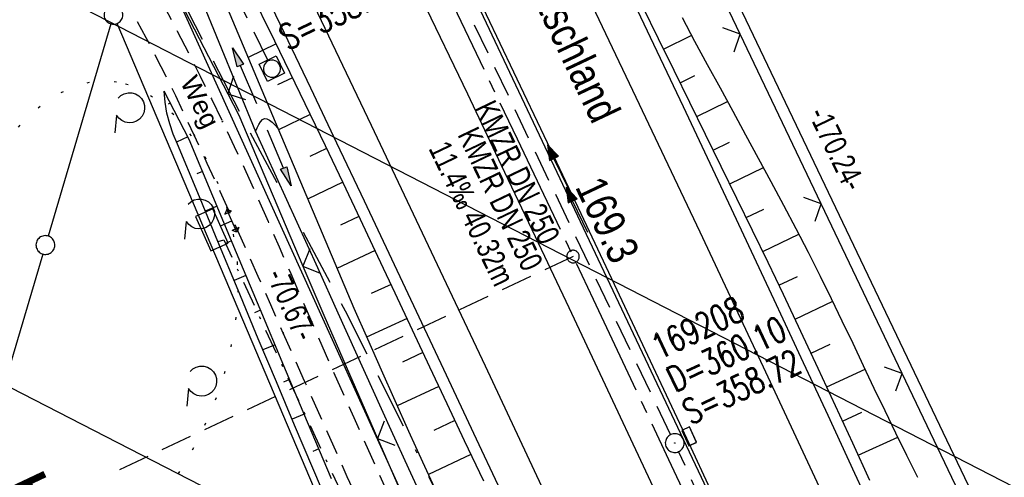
# Model space of a CAD drawing. Extents: x 509202 to 509841, y 456298 to 457260.
# Tile 41 of 56: x 509465 to 509544, y 456820 to 456856. Entities that reach past the tile are written whole.
import ezdxf
from ezdxf.enums import TextEntityAlignment as Align

# ---------------------------------------------------------------- set-up
doc = ezdxf.new("R2010")
doc.units = 0
doc.header["$LTSCALE"] = 10
doc.header["$MEASUREMENT"] = 0
for name, pattern in [('ACAD_ISO16W100', [73, 15, -6.5, 15, -6.5, 15, -7, 1, -7]), ('ACHSE', [5.5, 4, -0.5, 0.5, -0.5]), ('AUSGEZOGEN', [0]), ('LT00', [0]), ('LT07', [0.22, 0.02, -0.2]), ('LT08', [0.42, 0.2, -0.1, 0.02, -0.1]), ('LT11', [0.3, 0.2, -0.1]), ('LT17', [0.15, 0.1, -0.05]), ('STRICHLINIE2', [0.375, 0.25, -0.125])]:
    doc.linetypes.add(name, pattern=pattern)
doc.layers.get('0').update_dxf_attribs({"linetype": 'LT00'})
for name, color, linetype in [('--EK_FBR', 1, 'LT00'), ('--EK_Halt-Pfeil', 4, 'LT00'), ('--EK_Haltung', 7, 'STRICHLINIE2'), ('--EK_Haltung-Text', 140, 'LT00'), ('--EK_Schacht-Text', 5, 'LT00'), ('--EK_ST-93-1', 30, 'LT17'), ('--EL_DFK_AB_L', 21, 'LT00'), ('--EL_Halt-Pfeil', 4, 'LT00'), ('--EL_Haltung', 182, 'STRICHLINIE2'), ('--EL_Haltung-Text', 182, 'LT00'), ('-AX-093', 35, 'ACHSE'), ('-ST-93-1', 250, 'LT00'), ('ABSTAND', 8, 'LT00'), ('BAB-KABEL', 220, 'ACAD_ISO16W100'), ('BRD', 255, 'Continuous'), ('DFK_AB_L', 21, 'LT00'), ('DFK_GZPKT', 250, 'LT00'), ('DFK_KATASTER', 250, 'LT00'), ('FELDWEG_TEXT', 250, 'Continuous'), ('GEHOELZ_SYMB', 252, 'Continuous'), ('PFEIL', 140, 'AUSGEZOGEN'), ('STROM_FREILTG', 80, 'STROMFREILEITUNG'), ('STROM_UNTER', 80, 'LT08'), ('V114_AFBR_BAB', 250, 'LT00'), ('V114_BOESCH', 250, 'LT00'), ('V114_BOSCHUNG', 250, 'LT00'), ('V114_FELDWEG', 250, 'LT11'), ('V114_GEHOELZ', 250, 'LT07'), ('V114_GRABEN', 250, 'LT00'), ('V114_H_BORD', 8, 'LT00'), ('V114_KA_MULD', 182, 'LT00'), ('V114_KA_PRUF', 182, 'LT00'), ('V114_LD_MARK', 250, 'LT00'), ('V114_SINKK', 182, 'LT00'), ('V114_STROM', 80, 'LT00'), ('V114_WALD', 250, 'LT07'), ('V114_ZAUN', 40, 'LT00')]:
    doc.layers.add(name, color=color, linetype=linetype)
doc.styles.add('Beschrift', font='ARIAL.TTF')
doc.styles.add('Haltungsbeschriftung', font='ARIAL.TTF', dxfattribs={"width": 0.75})
doc.styles.add('schachtbeschriftung', font='romans.shx', dxfattribs={"width": 0.75, "height": 2})
doc.styles.get("Standard").update_dxf_attribs({"font": 'ARIAL.TTF'})
doc.styles.add('Strom', font='txt-alt.shx')
doc.linetypes.add('STROMFREILEITUNG', pattern='A,12.7,-5.5,["xx",Strom,S=2.5,R=0,X=-2.6,Y=-0.85],-4.35', length=22.55)

# ---------------------------------------------------------------- blocks, each defined once
blk = doc.blocks.new('SYMB7010')
at = {"color": 0, "linetype": 'ByBlock'}
for points in [[(-0.031408, 0.499213), (-0.093728, 0.49134), (-0.15457, 0.475719), (-0.212975, 0.452595), (-0.268021, 0.422333), (-0.31884, 0.385411), (-0.36463, 0.342411), (-0.40467, 0.29401), (-0.438329, 0.240973), (-0.465074, 0.184136), (-0.484486, 0.124395), (-0.496256, 0.062692), (-0.5002, 0)], [(-0.5002, 0), (-0.496256, -0.062692), (-0.484486, -0.124395), (-0.465075, -0.184136), (-0.438329, -0.240973), (-0.404671, -0.29401), (-0.36463, -0.342411), (-0.31884, -0.385411), (-0.268021, -0.422333), (-0.212975, -0.452595), (-0.154571, -0.475719), (-0.093728, -0.49134), (-0.031408, -0.499213), (0.031408, -0.499213)], [(0.5002, 0), (0.496256, 0.062692), (0.484485, 0.124395), (0.465074, 0.184136), (0.438329, 0.240973), (0.40467, 0.29401), (0.36463, 0.342411), (0.31884, 0.385411), (0.268021, 0.422333), (0.212975, 0.452595), (0.15457, 0.475719), (0.093728, 0.49134), (0.031408, 0.499213), (-0.031408, 0.499213)], [(0.031408, -0.499213), (0.093728, -0.491341), (0.15457, -0.475719), (0.212975, -0.452595), (0.268021, -0.422333), (0.31884, -0.385411), (0.36463, -0.342411), (0.404671, -0.294011), (0.438329, -0.240974), (0.465075, -0.184136), (0.484486, -0.124395), (0.496256, -0.062692), (0.500201, 0)]]:
    blk.add_lwpolyline(points, dxfattribs=at)
blk = doc.blocks.new('Pfreil3')
at = {"layer": 'PFEIL'}
blk.add_hatch(color=256, dxfattribs=at).paths.add_polyline_path([(-1.549, 0.273), (-1.549, -0.273), (0, 0)])
for p, q in [((-1.549, 0), (-4.831, 0)), ((-1.549, -0.273), (-1.549, 0.273)), ((-1.549, 0.273), (0, 0)), ((0, 0), (-1.549, -0.273))]:
    blk.add_line(p, q, dxfattribs=at)
blk = doc.blocks.new('SYMB0652')
at = {"color": 0, "linetype": 'ByBlock'}
blk.add_lwpolyline([(-0.15, -0.075), (0.15, -0.075), (0.15, 0.075), (-0.15, 0.075), (-0.15, -0.075)], dxfattribs=at)
blk = doc.blocks.new('SYMB0003')
at = {"color": 0, "linetype": 'ByBlock'}
for p, q in [((-0.015712, 0), (0.010166, 0.012015)), ((0, -0.021257), (-0.015712, 0)), ((0.010166, 0.012015), (0, -0.021257))]:
    blk.add_line(p, q, dxfattribs=at)
for points in [[(-0.031395, 0.499013), (-0.093691, 0.491144), (-0.154509, 0.475528), (-0.21289, 0.452414), (-0.267913, 0.422164), (-0.318712, 0.385257), (-0.364484, 0.342274), (-0.404509, 0.293893), (-0.438154, 0.240877), (-0.464888, 0.184062), (-0.484292, 0.124345), (-0.496058, 0.062667), (-0.5, 0)], [(-0.5, 0), (-0.496058, -0.062667), (-0.484292, -0.124345), (-0.464888, -0.184062), (-0.438154, -0.240877), (-0.404509, -0.293893), (-0.364485, -0.342274), (-0.318712, -0.385257), (-0.267914, -0.422164), (-0.21289, -0.452414), (-0.154509, -0.475529), (-0.093691, -0.491144), (-0.031395, -0.499014), (0.031395, -0.499014)], [(0.5, 0), (0.496057, 0.062667), (0.484292, 0.124345), (0.464888, 0.184062), (0.438153, 0.240877), (0.404509, 0.293893), (0.364484, 0.342274), (0.318712, 0.385257), (0.267913, 0.422164), (0.21289, 0.452414), (0.154509, 0.475528), (0.093691, 0.491144), (0.031395, 0.499013), (-0.031395, 0.499013)], [(0.031395, -0.499014), (0.093691, -0.491144), (0.154509, -0.475529), (0.21289, -0.452414), (0.267914, -0.422164), (0.318712, -0.385257), (0.364485, -0.342274), (0.404509, -0.293893), (0.438154, -0.240877), (0.464889, -0.184062), (0.484292, -0.124345), (0.496058, -0.062667), (0.5, 0)]]:
    blk.add_lwpolyline(points, dxfattribs=at)
blk = doc.blocks.new('SYMB0011')
at = {"color": 0, "linetype": 'ByBlock'}
for p, q in [((0.5, 0), (-0.5, 0)), ((0, 0.5), (0, -0.5))]:
    blk.add_line(p, q, dxfattribs=at)
blk = doc.blocks.new('SYMB1210')
at = {"color": 0, "linetype": 'ByBlock'}
blk.add_line((0.018815, -0.179014), (0.055623, -0.17119), dxfattribs=at)
for points in [[(-0.2, -0.2), (-0.2, 0.2), (0.2, 0.2), (0.2, -0.2), (-0.2, -0.2)], [(0.018815, 0.179014), (-0.018815, 0.179014), (-0.055623, 0.17119), (-0.09, 0.155885), (-0.120444, 0.133766), (-0.145623, 0.105801), (-0.164438, 0.073213), (-0.176067, 0.037424), (-0.18, 0)], [(-0.18, 0), (-0.176067, -0.037424), (-0.164438, -0.073213), (-0.145623, -0.105801), (-0.120444, -0.133766), (-0.09, -0.155885), (-0.055623, -0.17119), (-0.018815, -0.179014), (0.018815, -0.179014)], [(0.18, 0), (0.176067, 0.037424), (0.164438, 0.073213), (0.145623, 0.105801), (0.120444, 0.133766), (0.09, 0.155885), (0.055623, 0.17119), (0.018815, 0.179014)], [(0.055623, -0.17119), (0.09, -0.155885), (0.120444, -0.133766), (0.145623, -0.105801), (0.164438, -0.073213), (0.176067, -0.037424), (0.18, 0)]]:
    blk.add_lwpolyline(points, dxfattribs=at)
blk = doc.blocks.new('SYMB0024')
at = {"color": 0, "linetype": 'ByBlock'}
for p, q in [((-0.5, 0.5), (0, 0)), ((0, 0), (0.5, 0.5))]:
    blk.add_line(p, q, dxfattribs=at)
blk = doc.blocks.new('GEHOELZ_SYMB')
at = {"layer": 'GEHOELZ_SYMB'}
blk.add_line((0, 0), (1.4, 0), dxfattribs=at)
blk.add_lwpolyline([(-1.388, 0.017), (-1.612, 0.221), (-1.778, 0.474), (-1.876, 0.761), (-1.898, 1.063), (-1.844, 1.361), (-1.718, 1.636), (-1.526, 1.87), (-1.282, 2.05), (-1, 2.162), (-0.7, 2.2), (-0.4, 2.162), (-0.118, 2.05), (0.126, 1.87), (0.318, 1.636), (0.444, 1.361), (0.498, 1.063), (0.476, 0.761), (0.378, 0.474), (0.212, 0.221), (-0.012, 0.017)], dxfattribs=at)
blk = doc.blocks.new('SYMB0070')
at = {"color": 0, "linetype": 'ByBlock'}
for p, q in [((-0.5, 0), (0.2, 0)), ((0.5, 0), (0.2, 0.1)), ((0.2, 0.1), (0.2, 0)), ((0.468, 0), (0.21, 0.086)), ((0.21, 0.086), (0.21, -0.086)), ((0.21, -0.086), (0.468, 0)), ((0.22, -0.072), (0.437, 0)), ((0.23, -0.058), (0.405, 0)), ((0.24, -0.045), (0.374, 0)), ((0.342, 0), (0.25, 0.031)), ((0.25, 0.031), (0.25, -0.031)), ((0.25, -0.031), (0.342, 0)), ((0.26, -0.017), (0.31, 0)), ((0.27, -0.003), (0.279, 0))]:
    blk.add_line(p, q, dxfattribs=at)
for points in [[(0.2, 0), (0.2, -0.1), (0.5, 0)], [(0.437, 0), (0.22, 0.072), (0.22, -0.072)], [(0.405, 0), (0.23, 0.058), (0.23, -0.058)], [(0.374, 0), (0.24, 0.045), (0.24, -0.045)], [(0.31, 0), (0.26, 0.017), (0.26, -0.017)], [(0.279, 0), (0.27, 0.003), (0.27, -0.003)]]:
    blk.add_lwpolyline(points, dxfattribs=at)
blk = doc.blocks.new('SYMB2')
at = {"color": 0, "linetype": 'ByBlock', "flags": 128}
for points in [[(-0.031395, 0.499013), (-0.093691, 0.491144), (-0.154509, 0.475528), (-0.21289, 0.452414), (-0.267913, 0.422164), (-0.318712, 0.385257), (-0.364484, 0.342274), (-0.404509, 0.293893), (-0.438154, 0.240877), (-0.464888, 0.184062), (-0.484292, 0.124345), (-0.496058, 0.062667), (-0.5, 0)], [(-0.5, 0), (-0.496058, -0.062667), (-0.484292, -0.124345), (-0.464888, -0.184062), (-0.438154, -0.240877), (-0.404509, -0.293893), (-0.364485, -0.342274), (-0.318712, -0.385257), (-0.267914, -0.422164), (-0.21289, -0.452414), (-0.154509, -0.475529), (-0.093691, -0.491144), (-0.031395, -0.499014), (0.031395, -0.499014)], [(0.5, 0), (0.496057, 0.062667), (0.484292, 0.124345), (0.464888, 0.184062), (0.438153, 0.240877), (0.404509, 0.293893), (0.364484, 0.342274), (0.318712, 0.385257), (0.267913, 0.422164), (0.21289, 0.452414), (0.154509, 0.475528), (0.093691, 0.491144), (0.031395, 0.499013), (-0.031395, 0.499013)], [(0.031395, -0.499014), (0.093691, -0.491144), (0.154509, -0.475529), (0.21289, -0.452414), (0.267914, -0.422164), (0.318712, -0.385257), (0.364485, -0.342274), (0.404509, -0.293893), (0.438154, -0.240877), (0.464889, -0.184062), (0.484292, -0.124345), (0.496058, -0.062667), (0.5, 0)]]:
    blk.add_lwpolyline(points, dxfattribs=at)
blk = doc.blocks.new('SYMB0702')
at = {"color": 0, "linetype": 'ByBlock'}
for p, q in [((0.1, 0.175), (-0.1, 0.175)), ((0, 0.075), (0, 0.175)), ((0.071716, 0.203284), (0.071716, 0.146716))]:
    blk.add_line(p, q, dxfattribs=at)
for points in [[(-0.071716, 0.203284), (-0.1, 0.175), (-0.071716, 0.146716), (-0.071716, 0.203284)], [(0.071716, 0.203284), (0.1, 0.175), (0.071716, 0.146716)], [(0.15, 0.075), (-0.15, 0.075), (-0.15, -0.075), (0.15, -0.075), (0.15, 0.075)]]:
    blk.add_lwpolyline(points, dxfattribs=at)

msp = doc.modelspace()

# ---------------------------------------------------------------- linework, layer by layer
at = {"layer": '--EK_FBR', "color": 2}
for points in [[(509468.862, 456925.388), (509471.684, 456919.692), (509475.339, 456912.283), (509478.981, 456904.867), (509482.609, 456897.444), (509485.322, 456891.874), (509488.029, 456886.3), (509490.731, 456880.724), (509493.43, 456875.147), (509495.644, 456870.565), (509497.855, 456865.981), (509500.063, 456861.396), (509502.264, 456856.808), (509504.46, 456852.217), (509507.146, 456846.574), (509509.823, 456840.926), (509512.489, 456835.273), (509515.148, 456829.617), (509517.908, 456823.724), (509520.658, 456817.828)], [(509465.819, 456922.223), (509468.105, 456917.606), (509470.286, 456913.2), (509472.466, 456908.794), (509474.643, 456904.386), (509476.816, 456899.976), (509478.984, 456895.564), (509481.166, 456891.106), (509483.341, 456886.645), (509485.51, 456882.18), (509487.674, 456877.714), (509489.834, 456873.245), (509493.491, 456865.657), (509497.137, 456858.064), (509500.773, 456850.466), (509503.484, 456844.782), (509506.187, 456839.094), (509508.881, 456833.402), (509511.565, 456827.705), (509515.212, 456819.918), (509518.839, 456812.122)]]:
    msp.add_lwpolyline(points, dxfattribs=at)
at = {"layer": '--EK_FBR'}
for points in [[(509481.606, 456924.465), (509483.764, 456920.094), (509485.92, 456915.722), (509488.073, 456911.349), (509490.222, 456906.974), (509492.366, 456902.596), (509494.622, 456897.975), (509496.873, 456893.351), (509499.119, 456888.725), (509501.361, 456884.097), (509503.6, 456879.468), (509505.753, 456875.011), (509507.903, 456870.553), (509510.048, 456866.093), (509512.189, 456861.631), (509514.324, 456857.166), (509517.984, 456849.469), (509521.623, 456841.761), (509525.24, 456834.043), (509527.391, 456829.426), (509529.535, 456824.805), (509531.675, 456820.182), (509533.81, 456815.558)], [(509503.444, 456818.776), (509501.289, 456823.364), (509499.111, 456827.999), (509496.931, 456832.633), (509494.748, 456837.265), (509492.561, 456841.895), (509490.367, 456846.522), (509488.273, 456850.923), (509486.173, 456855.322), (509484.068, 456859.718), (509481.96, 456864.112), (509479.85, 456868.506), (509477.604, 456873.177), (509475.356, 456877.847), (509473.104, 456882.515), (509470.847, 456887.18), (509468.584, 456891.843), (509465.94, 456897.267), (509463.286, 456902.686), (509460.622, 456908.099), (509457.946, 456913.507), (509456.283, 456916.854), (509454.617, 456920.199), (509452.949, 456923.543)]]:
    msp.add_lwpolyline(points, dxfattribs=at)
at = {"layer": '--EK_FBR', "linetype": 'LT11', "flags": 128}
for points in [[(509589.469, 456580.367), (509588.804, 456582.187), (509588.137, 456584.005), (509587.464, 456585.822), (509586.784, 456587.636), (509586.093, 456589.445), (509585.389, 456591.249), (509584.669, 456593.046), (509583.945, 456594.804), (509583.208, 456596.557), (509582.46, 456598.305), (509581.705, 456600.051), (509580.948, 456601.795), (509580.191, 456603.54), (509579.438, 456605.286), (509578.693, 456607.036), (509577.867, 456609.012), (509577.052, 456610.992), (509576.246, 456612.976), (509575.445, 456614.962), (509574.646, 456616.949), (509573.846, 456618.936), (509573.041, 456620.921), (509572.23, 456622.903), (509571.408, 456624.881), (509570.7, 456626.558), (509569.986, 456628.233), (509569.272, 456629.907), (509568.561, 456631.583), (509567.858, 456633.262), (509567.167, 456634.945), (509566.493, 456636.636), (509565.803, 456638.43), (509565.132, 456640.232), (509564.476, 456642.039), (509563.83, 456643.851), (509563.189, 456645.665), (509562.55, 456647.479), (509561.908, 456649.292), (509561.257, 456651.102), (509560.594, 456652.907), (509559.825, 456654.943), (509559.037, 456656.972), (509558.235, 456658.995), (509557.42, 456661.014), (509556.597, 456663.029), (509555.768, 456665.043), (509554.938, 456667.055), (509554.108, 456669.069), (509553.384, 456670.837), (509552.668, 456672.608), (509551.965, 456674.383), (509551.279, 456676.165), (509550.614, 456677.955), (509550.048, 456679.541), (509549.497, 456681.132), (509548.956, 456682.727), (509548.419, 456684.323), (509547.881, 456685.919), (509547.338, 456687.513), (509546.245, 456690.618), (509545.109, 456693.706), (509544.37, 456695.648), (509543.617, 456697.584), (509542.854, 456699.517), (509541.818, 456702.108), (509540.772, 456704.695), (509539.717, 456707.278), (509538.655, 456709.859), (509537.588, 456712.438), (509536.517, 456715.015), (509533.439, 456722.391), (509530.346, 456729.761), (509528.931, 456733.122), (509527.514, 456736.482), (509526.097, 456739.841), (509524.681, 456743.202), (509523.269, 456746.564), (509521.861, 456749.928), (509520.556, 456753.061), (509519.253, 456756.196), (509517.951, 456759.331), (509516.648, 456762.465), (509515.341, 456765.598), (509514.027, 456768.728), (509512.705, 456771.854), (509509.708, 456778.837), (509506.658, 456785.797), (509503.555, 456792.735), (509502.289, 456795.528), (509501.017, 456798.319), (509499.74, 456801.108), (509498.462, 456803.896), (509497.184, 456806.684), (509495.908, 456809.473), (509494.636, 456812.263), (509492.91, 456816.076), (509491.194, 456819.892), (509489.486, 456823.713), (509487.785, 456827.537), (509486.087, 456831.364), (509485.085, 456833.628), (509484.081, 456835.891), (509483.075, 456838.152), (509482.064, 456840.411), (509481.046, 456842.666), (509480.019, 456844.916), (509478.982, 456847.159), (509478.245, 456848.731), (509477.497, 456850.298), (509476.735, 456851.858), (509475.953, 456853.41), (509475.148, 456854.951), (509474.314, 456856.48), (509473.449, 456857.996), (509472.546, 456859.497), (509471.954, 456860.436), (509471.343, 456861.364), (509470.71, 456862.275), (509470.053, 456863.165), (509469.367, 456864.029), (509468.651, 456864.861), (509467.901, 456865.658), (509467.115, 456866.413), (509466.334, 456867.09), (509465.523, 456867.73), (509464.685, 456868.34), (509463.824, 456868.924), (509462.945, 456869.488), (509462.052, 456870.038), (509461.148, 456870.579), (509460.24, 456871.116), (509459.329, 456871.653), (509457.819, 456872.561), (509456.315, 456873.483), (509454.815, 456874.416), (509453.319, 456875.353), (509451.824, 456876.292), (509450.33, 456877.229), (509448.834, 456878.158), (509447.336, 456879.077), (509445.834, 456879.979), (509444.326, 456880.862), (509442.811, 456881.721), (509441.287, 456882.552), (509439.754, 456883.35), (509438.209, 456884.112), (509436.651, 456884.833), (509435.078, 456885.508), (509433.49, 456886.134), (509431.884, 456886.707), (509430.26, 456887.221), (509428.74, 456887.643), (509427.203, 456888.017), (509425.652, 456888.348), (509424.088, 456888.639), (509422.511, 456888.897), (509420.924, 456889.126), (509419.327, 456889.33), (509417.722, 456889.515), (509416.111, 456889.686), (509414.493, 456889.847), (509412.872, 456890.003), (509411.247, 456890.159), (509409.621, 456890.319), (509407.568, 456890.535), (509405.517, 456890.77), (509403.469, 456891.028), (509401.428, 456891.313), (509399.396, 456891.628), (509397.374, 456891.977), (509395.365, 456892.364), (509393.371, 456892.793), (509391.395, 456893.267), (509389.439, 456893.79), (509387.504, 456894.367), (509385.594, 456895.001), (509383.709, 456895.695), (509381.854, 456896.454), (509380.029, 456897.281), (509378.454, 456898.065), (509376.902, 456898.9), (509375.371, 456899.781), (509373.86, 456900.704), (509372.365, 456901.664), (509370.885, 456902.656), (509369.418, 456903.676), (509367.962, 456904.719), (509366.514, 456905.781), (509365.073, 456906.857), (509363.636, 456907.941), (509362.201, 456909.031)], [(509474.818, 456860.83), (509475.758, 456859.043), (509476.694, 456857.255), (509477.625, 456855.465), (509478.547, 456853.67), (509479.459, 456851.87), (509480.356, 456850.064), (509481.236, 456848.249), (509482.171, 456846.268), (509483.086, 456844.278), (509483.985, 456842.28), (509484.871, 456840.276), (509485.749, 456838.267), (509486.621, 456836.256), (509487.491, 456834.244), (509488.362, 456832.233), (509490.029, 456828.422), (509491.713, 456824.619), (509493.413, 456820.823), (509495.128, 456817.034), (509496.856, 456813.251), (509497.984, 456810.798), (509499.116, 456808.347), (509500.249, 456805.896), (509501.381, 456803.445), (509502.51, 456800.992), (509503.635, 456798.538), (509504.754, 456796.081), (509505.864, 456793.62), (509507.718, 456789.452), (509509.543, 456785.271), (509511.341, 456781.079), (509513.112, 456776.875), (509514.858, 456772.661), (509515.852, 456770.231), (509516.841, 456767.798), (509517.826, 456765.363), (509518.809, 456762.928), (509519.793, 456760.494), (509520.78, 456758.06), (509521.772, 456755.629), (509522.772, 456753.201), (509523.782, 456750.777), (509524.738, 456748.51), (509525.702, 456746.245), (509526.672, 456743.984), (509527.645, 456741.723), (509528.619, 456739.463), (509529.592, 456737.202), (509530.561, 456734.94), (509531.524, 456732.675), (509532.477, 456730.407), (509533.34, 456728.331), (509534.196, 456726.253), (509535.051, 456724.174), (509535.906, 456722.095), (509536.766, 456720.018), (509537.634, 456717.945), (509538.513, 456715.876), (509539.258, 456714.151), (509540.01, 456712.428), (509540.765, 456710.707), (509541.519, 456708.986), (509542.269, 456707.263), (509543.01, 456705.537), (509543.74, 456703.806), (509544.455, 456702.069), (509545.15, 456700.324), (509546.287, 456697.318), (509547.359, 456694.286), (509548.366, 456691.231), (509549.31, 456688.155), (509549.662, 456686.951), (509550.009, 456685.745), (509550.355, 456684.539), (509550.705, 456683.335), (509551.064, 456682.134), (509551.435, 456680.938), (509551.824, 456679.748), (509552.234, 456678.566), (509552.711, 456677.282), (509553.214, 456676.008), (509553.738, 456674.741), (509554.278, 456673.48), (509554.829, 456672.223), (509555.385, 456670.968), (509555.942, 456669.712), (509557.335, 456666.521), (509558.696, 456663.318), (509560.023, 456660.101), (509561.312, 456656.871), (509562.563, 456653.625), (509563.235, 456651.83), (509563.898, 456650.031), (509564.555, 456648.23), (509565.208, 456646.427), (509565.863, 456644.624), (509566.52, 456642.823), (509567.185, 456641.024), (509567.859, 456639.23), (509568.547, 456637.44), (509569.34, 456635.434), (509570.15, 456633.434), (509570.976, 456631.441), (509571.815, 456629.453), (509572.664, 456627.469), (509573.521, 456625.488), (509574.479, 456623.288), (509575.441, 456621.088), (509576.403, 456618.889), (509577.364, 456616.69), (509578.32, 456614.488), (509579.269, 456612.284), (509580.209, 456610.076), (509581.137, 456607.863), (509582.095, 456605.535), (509583.041, 456603.201), (509583.978, 456600.863), (509584.909, 456598.524), (509585.838, 456596.183), (509586.767, 456593.842), (509588.016, 456590.717), (509589.271, 456587.594), (509590.529, 456584.472), (509591.79, 456581.352)]]:
    msp.add_lwpolyline(points, dxfattribs=at)
at = {"layer": '--EK_Haltung'}
for p, q in [((509484.849, 456853.152), (509468.331, 456887.04)), ((509516.997, 456823.266), (509500.238, 456858.284)), ((509533.691, 456786.664), (509517.632, 456821.907))]:
    msp.add_line(p, q, dxfattribs=at)
at = {"layer": '--EK_ST-93-1', "ltscale": 2.5}
msp.add_line((509509.206, 456837.479), (509473.006, 456820.452), dxfattribs=at)
at = {"layer": '--EL_DFK_AB_L'}
for p, q in [((509492.554, 456920.082), (509565.317, 456767.836)), ((509475.09, 456863.727), (509503.651, 456800.732))]:
    msp.add_line(p, q, dxfattribs=at)
at = {"layer": '--EL_Haltung'}
for p, q in [((509484.849, 456853.152), (509468.331, 456887.04)), ((509516.997, 456823.266), (509500.238, 456858.284)), ((509533.691, 456786.664), (509517.632, 456821.907))]:
    msp.add_line(p, q, dxfattribs=at)
at = {"layer": '-AX-093', "ltscale": 0.2}
msp.add_lwpolyline([(509467.583, 456923.303), (509473.856, 456910.606), (509480.099, 456897.895), (509486.311, 456885.168), (509492.49, 456872.425), (509498.633, 456859.665), (509504.74, 456846.887), (509510.808, 456834.091), (509516.836, 456821.276), (509522.821, 456808.441), (509528.763, 456795.586), (509534.658, 456782.709), (509540.506, 456769.811), (509546.304, 456756.89), (509552.051, 456743.947), (509557.744, 456730.98), (509563.382, 456717.989), (509568.963, 456704.973), (509574.485, 456691.932)], dxfattribs=at)
at = {"layer": 'BAB-KABEL', "ltscale": 0.03, "flags": 128}
msp.add_lwpolyline([(509310.397, 457191.455), (509314.935, 457182.403), (509327.66, 457157.094), (509343.187, 457126.022), (509353.104, 457106.758), (509363.321, 457084.915), (509375.621, 457061.023), (509384.153, 457045.767), (509397.858, 457019.34), (509408.066, 456999.062), (509420.087, 456973.888), (509435.471, 456943.271), (509446.241, 456921.444), (509454.936, 456903.795), (509461.516, 456890.214), (509469.628, 456874.404), (509477.312, 456859.329), (509483.329, 456847.572), (509491.021, 456833.158), (509501.09, 456813.152), (509506.259, 456802.264), (509513.665, 456785.62), (509521.93, 456766.04), (509526.539, 456755.153), (509531.439, 456742.537), (509534.931, 456733.883), (509544.021, 456711.792), (509550.592, 456695.843), (509560.174, 456669.924), (509577.78, 456627.358), (509581.452, 456623.887), (509581.081, 456619.183), (509584.721, 456608.071), (509600.908, 456566.528), (509604.911, 456555.37), (509610.192, 456542.556), (509618.674, 456519.883), (509627.397, 456496.01), (509636.934, 456469.156), (509646.666, 456441.468), (509670.817, 456365.754), (509672.677, 456359.45), (509656.284, 456346.091), (509658.672, 456333.929)], dxfattribs=at)
at = {"layer": 'DFK_AB_L'}
for p, q in [((509492.554, 456920.082), (509565.317, 456767.836)), ((509475.09, 456863.727), (509503.651, 456800.732))]:
    msp.add_line(p, q, dxfattribs=at)
at = {"layer": 'DFK_KATASTER'}
for p, q in [((509472.318, 456856.059), (509467.313, 456839.119)), ((509497.268, 456798.421), (509472.823, 456856.089)), ((509466.888, 456837.681), (509461.243, 456818.568))]:
    msp.add_line(p, q, dxfattribs=at)
at = {"layer": 'STROM_FREILTG', "ltscale": 0.05, "flags": 128}
for points in [[(509695.418, 456741.357), (509431.268, 456877.284), (509288.187, 456949.115)], [(509307.836, 456905.155), (509434.887, 456842.13), (509714.671, 456698.284)]]:
    msp.add_lwpolyline(points, dxfattribs=at)
at = {"layer": 'STROM_UNTER', "flags": 128}
msp.add_lwpolyline([(509480.891, 456838.678), (509481.335, 456838.812), (509499.59, 456799.516), (509505.766, 456785.19), (509525.254, 456739.144), (509544.692, 456693.287), (509566.09, 456634.457), (509576.274, 456611.773), (509577.886, 456605.064), (509597.832, 456555.4), (509600.268, 456548.385)], dxfattribs=at)
at = {"layer": 'V114_AFBR_BAB', "color": 0}
for points in [[(509468.862, 456925.388), (509471.684, 456919.692), (509475.339, 456912.283), (509478.981, 456904.867), (509482.609, 456897.444), (509485.322, 456891.874), (509488.029, 456886.3), (509490.731, 456880.724), (509493.43, 456875.147), (509495.644, 456870.565), (509497.855, 456865.981), (509500.063, 456861.396), (509502.264, 456856.808), (509504.46, 456852.217), (509507.146, 456846.574), (509509.823, 456840.926), (509512.489, 456835.273), (509515.148, 456829.617), (509517.908, 456823.724), (509520.658, 456817.828)], [(509465.819, 456922.223), (509468.105, 456917.606), (509470.286, 456913.2), (509472.466, 456908.794), (509474.643, 456904.386), (509476.816, 456899.976), (509478.984, 456895.564), (509481.166, 456891.106), (509483.341, 456886.645), (509485.51, 456882.18), (509487.674, 456877.714), (509489.834, 456873.245), (509493.491, 456865.657), (509497.137, 456858.064), (509500.773, 456850.466), (509503.484, 456844.782), (509506.187, 456839.094), (509508.881, 456833.402), (509511.565, 456827.705), (509515.212, 456819.918), (509518.839, 456812.122)]]:
    msp.add_lwpolyline(points, dxfattribs=at)
at = {"layer": 'V114_AFBR_BAB'}
for points in [[(509481.606, 456924.465), (509483.764, 456920.094), (509485.92, 456915.722), (509488.073, 456911.349), (509490.222, 456906.974), (509492.366, 456902.596), (509494.622, 456897.975), (509496.873, 456893.351), (509499.119, 456888.725), (509501.361, 456884.097), (509503.6, 456879.468), (509505.753, 456875.011), (509507.903, 456870.553), (509510.048, 456866.093), (509512.189, 456861.631), (509514.324, 456857.166), (509517.984, 456849.469), (509521.623, 456841.761), (509525.24, 456834.043), (509527.391, 456829.426), (509529.535, 456824.805), (509531.675, 456820.182), (509533.81, 456815.558)], [(509503.444, 456818.776), (509501.289, 456823.364), (509499.111, 456827.999), (509496.931, 456832.633), (509494.748, 456837.265), (509492.561, 456841.895), (509490.367, 456846.522), (509488.273, 456850.923), (509486.173, 456855.322), (509484.068, 456859.718), (509481.96, 456864.112), (509479.85, 456868.506), (509477.604, 456873.177), (509475.356, 456877.847), (509473.104, 456882.515), (509470.847, 456887.18), (509468.584, 456891.843), (509465.94, 456897.267), (509463.286, 456902.686), (509460.622, 456908.099), (509457.946, 456913.507), (509456.283, 456916.854), (509454.617, 456920.199), (509452.949, 456923.543)]]:
    msp.add_lwpolyline(points, dxfattribs=at)
at = {"layer": 'V114_BOESCH'}
for points in [[(509468.717, 456888.009), (509470.819, 456883.856), (509472.92, 456879.703), (509475.016, 456875.548), (509477.107, 456871.39), (509479.191, 456867.228), (509481.266, 456863.062), (509483.329, 456858.891), (509485.379, 456854.714), (509487.415, 456850.529), (509489.434, 456846.336), (509490.835, 456843.401), (509492.228, 456840.462), (509493.615, 456837.52), (509494.999, 456834.576), (509496.38, 456831.632), (509497.761, 456828.687), (509499.143, 456825.742), (509500.528, 456822.799), (509502.056, 456819.563)], [(509532.881, 456819.614), (509531.522, 456822.59), (509530.156, 456825.564), (509528.78, 456828.533), (509527.393, 456831.496), (509525.993, 456834.453), (509524.766, 456837.014), (509523.529, 456839.571), (509522.285, 456842.124), (509521.035, 456844.675), (509519.782, 456847.224), (509518.527, 456849.772), (509517.274, 456852.321), (509516.023, 456854.871), (509514.777, 456857.424)], [(509536.723, 456819.829), (509535.834, 456821.599), (509534.962, 456823.378), (509534.101, 456825.164), (509533.248, 456826.955), (509532.398, 456828.747), (509531.548, 456830.54), (509530.694, 456832.33), (509529.83, 456834.115), (509528.953, 456835.893), (509527.994, 456837.792), (509527.017, 456839.682), (509526.026, 456841.565), (509525.024, 456843.441), (509524.014, 456845.313), (509522.998, 456847.182), (509521.98, 456849.05), (509520.962, 456850.917), (509519.947, 456852.786), (509518.938, 456854.658), (509517.939, 456856.535)], [(509489.918, 456817.143), (509488.446, 456820.581), (509486.985, 456824.024), (509485.534, 456827.471), (509484.091, 456830.921), (509482.476, 456834.8), (509480.866, 456838.681), (509479.26, 456842.563), (509477.655, 456846.445), (509477.305, 456847.251), (509477.021, 456848.082), (509476.804, 456848.933), (509476.657, 456849.798), (509476.579, 456850.673)], [(509489.93, 456819.745), (509488.023, 456824.251), (509486.124, 456828.761), (509484.232, 456833.273), (509482.345, 456837.788), (509480.461, 456842.304), (509478.579, 456846.821), (509476.579, 456850.673)]]:
    msp.add_lwpolyline(points, dxfattribs=at)
at = {"layer": 'V114_BOSCHUNG'}
for p, q in [((509516.429, 456854.043), (509518.675, 456855.15)), ((509485.504, 456854.458), (509483.279, 456853.38)), ((509517.751, 456851.351), (509518.924, 456851.929)), ((509486.818, 456851.761), (509485.631, 456851.186)), ((509477.083, 456849.736), (509476.889, 456849.633)), ((509519.076, 456848.659), (509521.532, 456849.87)), ((509488.24, 456848.82), (509485.709, 456847.601)), ((509478.464, 456847.051), (509477.572, 456846.622)), ((509520.4, 456845.967), (509521.685, 456846.6)), ((509489.539, 456846.116), (509488.202, 456845.472)), ((509479.639, 456844.276), (509479.179, 456844.073)), ((509521.722, 456843.274), (509524.403, 456844.595)), ((509490.831, 456843.408), (509488.022, 456842.056)), ((509480.798, 456841.495), (509479.861, 456841.109)), ((509523.035, 456840.585), (509524.43, 456841.264)), ((509492.12, 456840.69), (509490.652, 456839.992)), ((509481.953, 456838.726), (509481.481, 456838.531)), ((509524.341, 456837.894), (509527.226, 456839.28)), ((509493.404, 456837.97), (509490.354, 456836.539)), ((509483.109, 456835.957), (509482.157, 456835.566)), ((509525.638, 456835.197), (509527.118, 456835.899)), ((509494.684, 456835.248), (509493.11, 456834.519)), ((509526.925, 456832.488), (509529.928, 456833.912)), ((509484.267, 456833.19), (509483.788, 456832.993)), ((509495.958, 456832.532), (509492.738, 456831.04)), ((509485.426, 456830.423), (509484.464, 456830.027)), ((509528.198, 456829.78), (509529.716, 456830.491)), ((509497.232, 456829.815), (509495.593, 456829.056)), ((509529.46, 456827.068), (509532.523, 456828.484)), ((509486.588, 456827.657), (509486.105, 456827.458)), ((509498.506, 456827.099), (509495.181, 456825.559)), ((509487.751, 456824.895), (509486.788, 456824.491)), ((509530.714, 456824.352), (509532.263, 456825.059)), ((509499.778, 456824.392), (509498.099, 456823.605)), ((509531.964, 456821.624), (509535.115, 456823.063)), ((509488.917, 456822.135), (509488.438, 456821.93)), ((509501.053, 456821.686), (509497.667, 456820.079))]:
    msp.add_line(p, q, dxfattribs=at)
at = {"layer": 'V114_FELDWEG', "flags": 128}
for points in [[(509589.469, 456580.367), (509588.804, 456582.187), (509588.137, 456584.005), (509587.464, 456585.822), (509586.784, 456587.636), (509586.093, 456589.445), (509585.389, 456591.249), (509584.669, 456593.046), (509583.945, 456594.804), (509583.208, 456596.557), (509582.46, 456598.305), (509581.705, 456600.051), (509580.948, 456601.795), (509580.191, 456603.54), (509579.438, 456605.286), (509578.693, 456607.036), (509577.867, 456609.012), (509577.052, 456610.992), (509576.246, 456612.976), (509575.445, 456614.962), (509574.646, 456616.949), (509573.846, 456618.936), (509573.041, 456620.921), (509572.23, 456622.903), (509571.408, 456624.881), (509570.7, 456626.558), (509569.986, 456628.233), (509569.272, 456629.907), (509568.561, 456631.583), (509567.858, 456633.262), (509567.167, 456634.945), (509566.493, 456636.636), (509565.803, 456638.43), (509565.132, 456640.232), (509564.476, 456642.039), (509563.83, 456643.851), (509563.189, 456645.665), (509562.55, 456647.479), (509561.908, 456649.292), (509561.257, 456651.102), (509560.594, 456652.907), (509559.825, 456654.943), (509559.037, 456656.972), (509558.235, 456658.995), (509557.42, 456661.014), (509556.597, 456663.029), (509555.768, 456665.043), (509554.938, 456667.055), (509554.108, 456669.069), (509553.384, 456670.837), (509552.668, 456672.608), (509551.965, 456674.383), (509551.279, 456676.165), (509550.614, 456677.955), (509550.048, 456679.541), (509549.497, 456681.132), (509548.956, 456682.727), (509548.419, 456684.323), (509547.881, 456685.919), (509547.338, 456687.513), (509546.245, 456690.618), (509545.109, 456693.706), (509544.37, 456695.648), (509543.617, 456697.584), (509542.854, 456699.517), (509541.818, 456702.108), (509540.772, 456704.695), (509539.717, 456707.278), (509538.655, 456709.859), (509537.588, 456712.438), (509536.517, 456715.015), (509533.439, 456722.391), (509530.346, 456729.761), (509528.931, 456733.122), (509527.514, 456736.482), (509526.097, 456739.841), (509524.681, 456743.202), (509523.269, 456746.564), (509521.861, 456749.928), (509520.556, 456753.061), (509519.253, 456756.196), (509517.951, 456759.331), (509516.648, 456762.465), (509515.341, 456765.598), (509514.027, 456768.728), (509512.705, 456771.854), (509509.708, 456778.837), (509506.658, 456785.797), (509503.555, 456792.735), (509502.289, 456795.528), (509501.017, 456798.319), (509499.74, 456801.108), (509498.462, 456803.896), (509497.184, 456806.684), (509495.908, 456809.473), (509494.636, 456812.263), (509492.91, 456816.076), (509491.194, 456819.892), (509489.486, 456823.713), (509487.785, 456827.537), (509486.087, 456831.364), (509485.085, 456833.628), (509484.081, 456835.891), (509483.075, 456838.152), (509482.064, 456840.411), (509481.046, 456842.666), (509480.019, 456844.916), (509478.982, 456847.159), (509478.245, 456848.731), (509477.497, 456850.298), (509476.735, 456851.858), (509475.953, 456853.41), (509475.148, 456854.951), (509474.314, 456856.48), (509473.449, 456857.996), (509472.546, 456859.497), (509471.954, 456860.436), (509471.343, 456861.364), (509470.71, 456862.275), (509470.053, 456863.165), (509469.367, 456864.029), (509468.651, 456864.861), (509467.901, 456865.658), (509467.115, 456866.413), (509466.334, 456867.09), (509465.523, 456867.73), (509464.685, 456868.34), (509463.824, 456868.924), (509462.945, 456869.488), (509462.052, 456870.038), (509461.148, 456870.579), (509460.24, 456871.116), (509459.329, 456871.653), (509457.819, 456872.561), (509456.315, 456873.483), (509454.815, 456874.416), (509453.319, 456875.353), (509451.824, 456876.292), (509450.33, 456877.229), (509448.834, 456878.158), (509447.336, 456879.077), (509445.834, 456879.979), (509444.326, 456880.862), (509442.811, 456881.721), (509441.287, 456882.552), (509439.754, 456883.35), (509438.209, 456884.112), (509436.651, 456884.833), (509435.078, 456885.508), (509433.49, 456886.134), (509431.884, 456886.707), (509430.26, 456887.221), (509428.74, 456887.643), (509427.203, 456888.017), (509425.652, 456888.348), (509424.088, 456888.639), (509422.511, 456888.897), (509420.924, 456889.126), (509419.327, 456889.33), (509417.722, 456889.515), (509416.111, 456889.686), (509414.493, 456889.847), (509412.872, 456890.003), (509411.247, 456890.159), (509409.621, 456890.319), (509407.568, 456890.535), (509405.517, 456890.77), (509403.469, 456891.028), (509401.428, 456891.313), (509399.396, 456891.628), (509397.374, 456891.977), (509395.365, 456892.364), (509393.371, 456892.793), (509391.395, 456893.267), (509389.439, 456893.79), (509387.504, 456894.367), (509385.594, 456895.001), (509383.709, 456895.695), (509381.854, 456896.454), (509380.029, 456897.281), (509378.454, 456898.065), (509376.902, 456898.9), (509375.371, 456899.781), (509373.86, 456900.704), (509372.365, 456901.664), (509370.885, 456902.656), (509369.418, 456903.676), (509367.962, 456904.719), (509366.514, 456905.781), (509365.073, 456906.857), (509363.636, 456907.941), (509362.201, 456909.031)], [(509474.818, 456860.83), (509475.758, 456859.043), (509476.694, 456857.255), (509477.625, 456855.465), (509478.547, 456853.67), (509479.459, 456851.87), (509480.356, 456850.064), (509481.236, 456848.249), (509482.171, 456846.268), (509483.086, 456844.278), (509483.985, 456842.28), (509484.871, 456840.276), (509485.749, 456838.267), (509486.621, 456836.256), (509487.491, 456834.244), (509488.362, 456832.233), (509490.029, 456828.422), (509491.713, 456824.619), (509493.413, 456820.823), (509495.128, 456817.034), (509496.856, 456813.251), (509497.984, 456810.798), (509499.116, 456808.347), (509500.249, 456805.896), (509501.381, 456803.445), (509502.51, 456800.992), (509503.635, 456798.538), (509504.754, 456796.081), (509505.864, 456793.62), (509507.718, 456789.452), (509509.543, 456785.271), (509511.341, 456781.079), (509513.112, 456776.875), (509514.858, 456772.661), (509515.852, 456770.231), (509516.841, 456767.798), (509517.826, 456765.363), (509518.809, 456762.928), (509519.793, 456760.494), (509520.78, 456758.06), (509521.772, 456755.629), (509522.772, 456753.201), (509523.782, 456750.777), (509524.738, 456748.51), (509525.702, 456746.245), (509526.672, 456743.984), (509527.645, 456741.723), (509528.619, 456739.463), (509529.592, 456737.202), (509530.561, 456734.94), (509531.524, 456732.675), (509532.477, 456730.407), (509533.34, 456728.331), (509534.196, 456726.253), (509535.051, 456724.174), (509535.906, 456722.095), (509536.766, 456720.018), (509537.634, 456717.945), (509538.513, 456715.876), (509539.258, 456714.151), (509540.01, 456712.428), (509540.765, 456710.707), (509541.519, 456708.986), (509542.269, 456707.263), (509543.01, 456705.537), (509543.74, 456703.806), (509544.455, 456702.069), (509545.15, 456700.324), (509546.287, 456697.318), (509547.359, 456694.286), (509548.366, 456691.231), (509549.31, 456688.155), (509549.662, 456686.951), (509550.009, 456685.745), (509550.355, 456684.539), (509550.705, 456683.335), (509551.064, 456682.134), (509551.435, 456680.938), (509551.824, 456679.748), (509552.234, 456678.566), (509552.711, 456677.282), (509553.214, 456676.008), (509553.738, 456674.741), (509554.278, 456673.48), (509554.829, 456672.223), (509555.385, 456670.968), (509555.942, 456669.712), (509557.335, 456666.521), (509558.696, 456663.318), (509560.023, 456660.101), (509561.312, 456656.871), (509562.563, 456653.625), (509563.235, 456651.83), (509563.898, 456650.031), (509564.555, 456648.23), (509565.208, 456646.427), (509565.863, 456644.624), (509566.52, 456642.823), (509567.185, 456641.024), (509567.859, 456639.23), (509568.547, 456637.44), (509569.34, 456635.434), (509570.15, 456633.434), (509570.976, 456631.441), (509571.815, 456629.453), (509572.664, 456627.469), (509573.521, 456625.488), (509574.479, 456623.288), (509575.441, 456621.088), (509576.403, 456618.889), (509577.364, 456616.69), (509578.32, 456614.488), (509579.269, 456612.284), (509580.209, 456610.076), (509581.137, 456607.863), (509582.095, 456605.535), (509583.041, 456603.201), (509583.978, 456600.863), (509584.909, 456598.524), (509585.838, 456596.183), (509586.767, 456593.842), (509588.016, 456590.717), (509589.271, 456587.594), (509590.529, 456584.472), (509591.79, 456581.352)]]:
    msp.add_lwpolyline(points, dxfattribs=at)
at = {"layer": 'V114_GEHOELZ', "flags": 128}
msp.add_lwpolyline([(509472.778, 456851.414), (509471.842, 456851.496), (509470.903, 456851.433), (509469.966, 456851.23), (509469.035, 456850.896), (509468.114, 456850.437), (509467.207, 456849.86), (509466.317, 456849.172), (509465.449, 456848.38), (509464.607, 456847.492), (509463.795, 456846.515), (509463.016, 456845.454), (509462.275, 456844.319), (509461.576, 456843.114), (509460.923, 456841.849), (509460.32, 456840.529), (509459.771, 456839.161), (509459.279, 456837.754), (509458.849, 456836.313), (509458.485, 456834.846), (509458.191, 456833.36), (509457.972, 456831.881), (509457.823, 456830.399), (509457.743, 456828.919), (509457.728, 456827.45), (509457.778, 456826), (509457.89, 456824.574), (509458.062, 456823.182), (509458.293, 456821.83), (509458.58, 456820.526), (509458.923, 456819.277), (509459.318, 456818.091), (509459.763, 456816.975), (509460.258, 456815.937), (509460.8, 456814.984), (509461.387, 456814.124), (509462.017, 456813.363), (509462.688, 456812.711), (509463.399, 456812.173), (509464.147, 456811.757), (509464.931, 456811.472), (509465.746, 456811.322), (509466.59, 456811.303), (509467.457, 456811.409), (509468.344, 456811.636), (509469.243, 456811.976), (509470.152, 456812.425), (509471.064, 456812.977), (509471.975, 456813.626), (509472.88, 456814.367), (509473.773, 456815.194), (509474.651, 456816.1), (509475.507, 456817.081), (509476.337, 456818.131), (509477.136, 456819.245), (509477.9, 456820.415), (509478.622, 456821.638), (509479.298, 456822.907), (509479.923, 456824.216), (509480.493, 456825.56), (509481.001, 456826.933), (509481.444, 456828.33), (509481.816, 456829.745), (509482.112, 456831.172), (509482.328, 456832.605), (509482.458, 456834.039), (509482.497, 456835.468), (509482.44, 456836.887)], dxfattribs=at)
at = {"layer": 'V114_GRABEN'}
msp.add_line((509467.504, 456887.349), (509483.872, 456847.458), dxfattribs=at)
for points in [[(509468.717, 456888.009), (509485.656, 456847.729), (509486.661, 456845.332), (509487.665, 456842.934), (509488.67, 456840.536), (509489.68, 456838.14), (509490.696, 456835.748), (509491.723, 456833.36), (509492.797, 456830.9), (509493.884, 456828.445), (509494.98, 456825.995), (509496.085, 456823.548), (509497.196, 456821.105), (509498.311, 456818.662)], [(509483.872, 456847.458), (509483.998, 456847.749), (509484.128, 456848.019), (509484.265, 456848.248), (509484.414, 456848.414), (509484.577, 456848.498), (509484.768, 456848.482), (509484.976, 456848.374), (509485.196, 456848.197), (509485.424, 456847.975), (509485.656, 456847.729)], [(509483.872, 456847.458), (509485.517, 456843.844), (509487.161, 456840.229), (509488.804, 456836.613), (509490.444, 456832.994), (509491.853, 456829.882), (509493.262, 456826.769), (509494.672, 456823.657), (509496.085, 456820.549), (509497.502, 456817.445)]]:
    msp.add_lwpolyline(points, dxfattribs=at)
at = {"layer": 'V114_H_BORD'}
msp.add_lwpolyline([(509406.478, 457048.481), (509426.141, 457010.035), (509460.264, 456942.393), (509493.338, 456875.065), (509525.988, 456805.989), (509557.465, 456736.195), (509597.61, 456640.277), (509625.076, 456568.224), (509649.463, 456497.804), (509671.917, 456426.436), (509692.109, 456354.34), (509693.371, 456349.438)], dxfattribs=at)
at = {"layer": 'V114_LD_MARK'}
for points in [[(509453.686, 456929.063), (509458.68, 456918.96), (509463.657, 456908.848), (509468.614, 456898.726), (509473.553, 456888.595), (509478.471, 456878.453), (509483.369, 456868.3), (509488.246, 456858.137), (509493.1, 456847.962), (509497.653, 456838.365), (509502.185, 456828.757), (509506.695, 456819.138)], [(509477.916, 456925.217), (509483.167, 456914.534), (509488.398, 456903.842), (509493.608, 456893.138), (509498.796, 456882.425), (509503.96, 456871.7), (509509.102, 456860.964), (509514.219, 456850.216), (509519.312, 456839.457), (509524.379, 456828.686), (509529.419, 456817.903), (509534.434, 456807.107), (509539.42, 456796.299), (509544.378, 456785.478), (509546.95, 456779.836), (509549.512, 456774.189), (509552.065, 456768.539), (509554.608, 456762.884), (509559.906, 456751.005), (509565.154, 456739.104), (509570.352, 456727.18), (509575.499, 456715.235), (509580.595, 456703.268), (509585.64, 456691.279)]]:
    msp.add_lwpolyline(points, dxfattribs=at)
at = {"layer": 'V114_WALD', "flags": 128}
msp.add_lwpolyline([(509482.44, 456836.887), (509482.305, 456838.147), (509482.094, 456839.387), (509481.81, 456840.602), (509481.459, 456841.785), (509481.045, 456842.93), (509480.572, 456844.031), (509480.045, 456845.081), (509479.468, 456846.074), (509478.845, 456847.004), (509478.182, 456847.864), (509477.483, 456848.649), (509476.752, 456849.351), (509475.994, 456849.965), (509475.213, 456850.485), (509474.414, 456850.904), (509473.6, 456851.215), (509472.778, 456851.414)], dxfattribs=at)
at = {"layer": 'V114_ZAUN'}
for p, q in [((509529.013, 456841.695), (509522.556, 456855.235)), ((509535.47, 456828.156), (509529.013, 456841.695)), ((509541.926, 456814.617), (509535.47, 456828.156))]:
    msp.add_line(p, q, dxfattribs=at)
for points in [[(509522.556, 456855.235), (509519.01, 456862.671), (509516.107, 456868.778)], [(509474.54, 456863.659), (509475.907, 456861.589), (509481.654, 456850.467)], [(509481.654, 456850.467), (509482.539, 456848.755), (509487.65, 456836.723)], [(509487.65, 456836.723), (509489.316, 456832.801), (509493.602, 456822.955)], [(509493.602, 456822.955), (509497.608, 456813.751), (509499.588, 456809.201)]]:
    msp.add_lwpolyline(points, dxfattribs=at)

# ---------------------------------------------------------------- block references
at = {"layer": '--EK_Halt-Pfeil', "xscale": 4.000000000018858, "yscale": 4, "zscale": 4, "rotation": 115.5769500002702}
msp.add_blockref('SYMB0070', (509509.52, 456841.207), dxfattribs=at)
at = {"layer": '--EL_Halt-Pfeil', "xscale": 4.000000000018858, "yscale": 4, "zscale": 4, "rotation": 115.5769500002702}
msp.add_blockref('SYMB0070', (509508.029, 456844.6), dxfattribs=at)
at = {"layer": '-ST-93-1', "rotation": 274.1956499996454}
msp.add_blockref('SYMB2', (509509.206, 456837.479), dxfattribs=at)
at = {"layer": 'DFK_GZPKT', "xscale": 1.500000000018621, "yscale": 1.5, "zscale": 1.5, "rotation": 264.7377099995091}
for p in [(509472.53, 456856.78), (509467.1, 456838.4)]:
    msp.add_blockref('SYMB7010', p, dxfattribs=at)
at = {"layer": 'GEHOELZ_SYMB', "rotation": 264.7377000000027}
for p in [(509472.764, 456848.749), (509478.339, 456840.275), (509478.508, 456826.936)]:
    msp.add_blockref('GEHOELZ_SYMB', p, dxfattribs=at)
at = {"layer": 'PFEIL'}
for p, rotation in [((509482.042, 456854.156), 113.0742213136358), ((509486.708, 456843.123), 292.8929009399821)]:
    msp.add_blockref('Pfreil3', p, dxfattribs=dict(at, rotation=rotation))
at = {"layer": 'V114_FELDWEG', "xscale": 0.1000000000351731, "yscale": 0.09999999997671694, "zscale": 0.1, "rotation": 294.0840000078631}
for p in [(509481.236, 456848.249), (509478.982, 456847.159), (509488.362, 456832.233), (509486.087, 456831.364)]:
    msp.add_blockref('SYMB0011', p, dxfattribs=at)
at = {"layer": 'V114_KA_MULD', "xscale": 3.800000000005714, "yscale": 3.799999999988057, "zscale": 3.8, "rotation": 295.940234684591}
msp.add_blockref('SYMB1210', (509485.177, 456852.478), dxfattribs=at)
at = {"layer": 'V114_KA_PRUF', "xscale": 1.499999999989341, "yscale": 1.5, "zscale": 1.5, "rotation": 294.0840000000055}
msp.add_blockref('SYMB0003', (509517.321, 456822.59), dxfattribs=at)
at = {"layer": 'V114_SINKK', "zscale": 4.5}
for p, xscale, yscale, rotation in [((509518.467, 456823.13), 4.500000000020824, 4.500000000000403, 295.0087892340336), ((509518.47, 456823.121), 4.500000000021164, 4.5, 294.083999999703)]:
    msp.add_blockref('SYMB0652', p, dxfattribs=dict(at, xscale=xscale, yscale=yscale, rotation=rotation))
at = {"layer": 'V114_STROM', "xscale": 9.9999999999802, "yscale": 10, "zscale": 10, "rotation": 294.0840000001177}
msp.add_blockref('SYMB0702', (509480.38, 456839.623), dxfattribs=at)
at = {"layer": 'V114_ZAUN', "yscale": 2.099999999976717, "zscale": 2.1}
for p, xscale, rotation in [((509522.556, 456855.235), 2.100000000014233, 115.4969499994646), ((509481.654, 456850.467), 2.099999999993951, 297.3274600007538), ((509529.013, 456841.695), 2.100000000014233, 115.4969499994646), ((509487.65, 456836.723), 2.099999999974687, 293.0173299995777), ((509535.47, 456828.156), 2.100000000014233, 115.4969499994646), ((509493.602, 456822.955), 2.100000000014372, 293.5209600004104)]:
    msp.add_blockref('SYMB0024', p, dxfattribs=dict(at, xscale=xscale, rotation=rotation))

# ---------------------------------------------------------------- texts
at = {"layer": '--EK_Haltung-Text', "style": 'Haltungsbeschriftung', "width": 0.75}
for s, p in [('KMZR DN 250', (509499.955, 456847.22)), ('11.4‰ 40.32m', (509497.646, 456846.115))]:
    msp.add_text(s, height=1.8, rotation=-64.42307, dxfattribs=at).set_placement(p)
at = {"layer": '--EK_Schacht-Text', "style": 'schachtbeschriftung', "width": 0.75}
for s, rotation, p in [('S=358.15', 25.98599, (509486.422, 456853.919)), ('169208', 25.57694, (509516.089, 456829.218)), ('D=360.10', 25.57694, (509517.332, 456826.62)), ('S=358.72', 25.57694, (509518.576, 456824.023))]:
    msp.add_text(s, height=2, rotation=rotation, dxfattribs=at).set_placement(p)
at = {"layer": '--EK_ST-93-1', "style": 'Beschrift'}
msp.add_text('169,300', height=5, rotation=-154.67158, dxfattribs=at).set_placement((509468.493, 456818.326), align=Align.MIDDLE_LEFT)
at = {"layer": '--EL_Haltung-Text', "style": 'Haltungsbeschriftung', "width": 0.75}
msp.add_text('KMZR DN 250', height=1.8, rotation=-64.42307, dxfattribs=at).set_placement((509501.311, 456849.351))
at = {"layer": '-ST-93-1', "style": 'Beschrift', "width": 0.8}
msp.add_text('  169.3', height=2.5, rotation=-64.66896, dxfattribs=at).set_placement((509508.674, 456844.445))
at = {"layer": 'ABSTAND', "width": 0.75}
for s, rotation, p in [(' -170.24-', -64.45508, (509527.717, 456849.358)), (' -70.67-', -65.61328, (509484.473, 456836.492))]:
    msp.add_text(s, height=1.8, rotation=rotation, dxfattribs=at).set_placement(p)
at = {"layer": 'BRD', "insert": (509494.889, 456879.761), "char_height": 2.5, "attachment_point": 7, "rotation": 295.3291, "style": 'Beschrift'}
msp.add_mtext('{\\W0.8;Bundesrepublik Deutschland}', dxfattribs=at)
at = {"layer": 'FELDWEG_TEXT', "insert": (509477.418, 456851.228), "char_height": 1.5, "attachment_point": 7, "rotation": 296.29886, "style": 'Beschrift'}
msp.add_mtext('Weg', dxfattribs=at)

doc.saveas('drawing.dxf')
